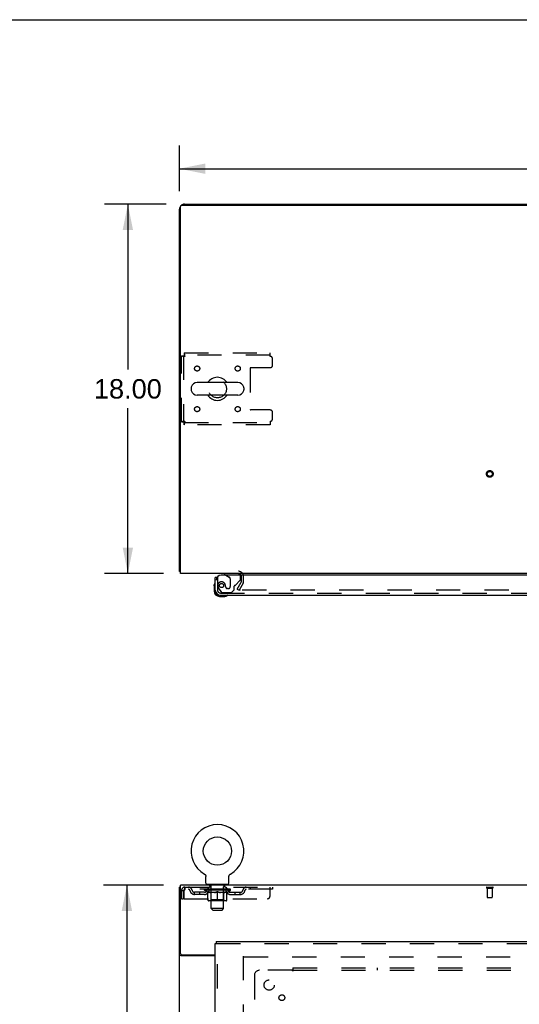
# Model space of a CAD drawing. Header units: inches. Extents: x 0 to 215, y 0 to 139.
# Tile 14 of 21: x 55 to 80, y 91 to 139. Entities that reach past the tile are written whole.
import ezdxf

# ---------------------------------------------------------------- set-up
doc = ezdxf.new("R2010")
doc.units = ezdxf.units.IN
doc.header["$LTSCALE"] = 11.804375
doc.header["$MEASUREMENT"] = 0
doc.linetypes.add('HIDDEN', pattern=[0.2, 0.1, -0.1])
doc.layers.get('0').update_dxf_attribs({"linetype": 'CONTINUOUS'})
for name, color, linetype in [('DEFAULT_2', 8, 'HIDDEN'), ('DIMENSIONS', 7, 'CONTINUOUS'), ('DOOR_ASSEMBLY', 7, 'CONTINUOUS'), ('SUBPANEL', 7, 'CONTINUOUS')]:
    doc.layers.add(name, color=color, linetype=linetype)
doc.styles.get("Standard").update_dxf_attribs({"font": 'arial.ttf'})
doc.dimstyles.new('DIMSTYLE_1', dxfattribs={"dimtxt": 0.946875, "dimasz": 1.2625, "dimexe": 0.09, "dimexo": 0.07, "dimgap": 0.0375, "dimtad": 0, "dimtih": 1, "dimtoh": 1, "dimzin": 4, "dimdsep": 46, "dimtxsty": 'Standard', "dimblk": '_FILLED', "dimblk1": '_FILLED', "dimblk2": '_FILLED', "dimcen": 0.09, "dimadec": 3, "dimazin": 1, "dimtfac": 1, "dimtdec": 3, "dimtofl": 0, "dimtmove": 0, "dimatfit": 3, "dimldrblk": '_FILLED', "dimfxl": 0, "dimtolj": 1, "dimtzin": 4, "dimarcsym": 0})

# ---------------------------------------------------------------- blocks, each defined once
blk = doc.blocks.new('_FILLED')
at = {"color": 0, "linetype": 'ByBlock'}
blk.add_solid([(0, 0), (-1, 0.2), (-1, -0.2)], dxfattribs=at)
blk = doc.blocks.new('*D1')
at = {"layer": 'DIMENSIONS', "color": 2, "linetype": 'Continuous'}
for p, q in [((63.222, 130.515), (63.222, 132.747)), ((103.472, 130.515), (103.472, 132.747)), ((63.222, 131.611), (81.219, 131.611)), ((103.472, 131.611), (85.475, 131.611))]:
    blk.add_line(p, q, dxfattribs=at)
at = {"layer": 'DIMENSIONS', "color": 2, "linetype": 'Continuous', "xscale": 1.2625, "yscale": 1.2625, "zscale": 1.2625, "rotation": 180}
blk.add_blockref('_FILLED', (63.222, 131.611), dxfattribs=at)
at = {"layer": 'DIMENSIONS', "color": 2, "linetype": 'Continuous', "xscale": 1.2625, "yscale": 1.2625, "zscale": 1.2625}
blk.add_blockref('_FILLED', (103.472, 131.611), dxfattribs=at)
at = {"layer": 'DIMENSIONS', "color": 2, "linetype": 'Continuous', "insert": (83.347, 132.085), "char_height": 0.9469, "width": 3.30878, "attachment_point": 2, "line_spacing_factor": 0.9}
blk.add_mtext('40.25', dxfattribs=at)
blk = doc.blocks.new('*D7')
at = {"layer": 'DIMENSIONS', "color": 2, "linetype": 'Continuous'}
for p, q in [((62.585, 129.877), (59.574, 129.877)), ((60.711, 129.877), (60.711, 121.824)), ((60.711, 111.877), (60.711, 119.93)), ((62.45, 111.877), (59.574, 111.877))]:
    blk.add_line(p, q, dxfattribs=at)
at = {"layer": 'DIMENSIONS', "color": 2, "linetype": 'Continuous', "xscale": 1.2625, "yscale": 1.2625, "zscale": 1.2625}
for p, rotation in [((60.711, 129.877), 90), ((60.711, 111.877), 270)]:
    blk.add_blockref('_FILLED', p, dxfattribs=dict(at, rotation=rotation))
at = {"layer": 'DIMENSIONS', "color": 2, "linetype": 'Continuous', "insert": (60.711, 121.351), "char_height": 0.9469, "width": 3.30878, "attachment_point": 2, "line_spacing_factor": 0.9}
blk.add_mtext('18.00', dxfattribs=at)
blk = doc.blocks.new('*D12')
at = {"layer": 'DIMENSIONS', "color": 2, "linetype": 'Continuous'}
for p, q in [((62.45, 96.685), (59.526, 96.685)), ((60.663, 96.685), (60.663, 54.632)), ((60.663, 10.685), (60.663, 52.738)), ((62.45, 10.685), (59.526, 10.685))]:
    blk.add_line(p, q, dxfattribs=at)
at = {"layer": 'DIMENSIONS', "color": 2, "linetype": 'Continuous', "xscale": 1.2625, "yscale": 1.2625, "zscale": 1.2625}
for p, rotation in [((60.663, 96.685), 90), ((60.663, 10.685), 270)]:
    blk.add_blockref('_FILLED', p, dxfattribs=dict(at, rotation=rotation))
at = {"layer": 'DIMENSIONS', "color": 2, "linetype": 'Continuous', "insert": (60.663, 54.159), "char_height": 0.9469, "width": 3.30878, "attachment_point": 2, "line_spacing_factor": 0.9}
blk.add_mtext('86.00', dxfattribs=at)

msp = doc.modelspace()

# ---------------------------------------------------------------- linework, layer by layer
at = {"color": 7, "linetype": 'Continuous'}
for p, q in [((0, 138.875), (214.625, 138.875)), ((70.722, 129.877), (70.722, 129.825)), ((70.722, 129.877), (95.972, 129.877)), ((66.064, 121.183), (64.089, 121.183)), ((63.789, 120.921), (63.789, 120.834)), ((66.064, 120.571), (64.089, 120.571)), ((66.364, 120.921), (66.364, 120.834)), ((63.274, 111.981), (63.222, 111.981)), ((64.441, 97.223), (64.441, 97.223)), ((64.441, 97.223), (64.445, 97.221)), ((64.442, 97.223), (64.444, 97.222)), ((64.445, 97.221), (64.45, 97.218)), ((64.449, 97.218), (64.454, 97.215)), ((64.454, 97.215), (64.458, 97.212)), ((64.458, 97.212), (64.462, 97.209)), ((64.462, 97.209), (64.466, 97.205)), ((64.465, 97.206), (64.469, 97.202)), ((64.469, 97.202), (64.473, 97.198)), ((64.473, 97.199), (64.476, 97.195)), ((64.476, 97.195), (64.48, 97.191)), ((64.48, 97.191), (64.483, 97.187)), ((64.483, 97.187), (64.486, 97.183)), ((64.486, 97.183), (64.489, 97.179)), ((64.489, 97.179), (64.492, 97.175)), ((64.492, 97.175), (64.494, 97.17)), ((64.494, 97.17), (64.497, 97.166)), ((64.497, 97.166), (64.499, 97.161)), ((64.499, 97.161), (64.501, 97.157)), ((64.501, 97.157), (64.503, 97.152)), ((64.503, 97.152), (64.505, 97.147)), ((64.505, 97.147), (64.507, 97.142)), ((64.507, 97.143), (64.508, 97.138)), ((64.508, 97.138), (64.509, 97.133)), ((64.509, 97.133), (64.511, 97.128)), ((64.511, 97.128), (64.512, 97.123)), ((64.512, 97.123), (64.512, 97.118)), ((64.512, 97.118), (64.513, 97.113)), ((64.514, 96.784), (64.514, 97.098)), ((65.639, 97.113), (65.64, 97.118)), ((65.639, 97.108), (65.639, 97.113)), ((65.639, 97.103), (65.639, 97.108)), ((65.639, 97.103), (65.639, 97.108)), ((65.639, 97.098), (65.639, 97.103)), ((65.639, 96.784), (65.639, 97.098)), ((65.64, 97.118), (65.641, 97.123)), ((65.641, 97.123), (65.642, 97.128)), ((65.642, 97.128), (65.643, 97.133)), ((65.643, 97.133), (65.644, 97.138)), ((65.644, 97.138), (65.646, 97.143)), ((65.646, 97.142), (65.647, 97.147)), ((65.647, 97.147), (65.649, 97.152)), ((65.649, 97.152), (65.651, 97.157)), ((65.651, 97.157), (65.653, 97.161)), ((65.653, 97.161), (65.656, 97.166)), ((65.656, 97.166), (65.658, 97.17)), ((65.658, 97.17), (65.661, 97.175)), ((65.661, 97.175), (65.663, 97.179)), ((65.663, 97.179), (65.666, 97.183)), ((65.666, 97.183), (65.669, 97.187)), ((65.669, 97.187), (65.673, 97.191)), ((65.673, 97.191), (65.676, 97.195)), ((65.676, 97.195), (65.68, 97.199)), ((65.679, 97.198), (65.683, 97.202)), ((65.683, 97.202), (65.687, 97.206)), ((65.687, 97.205), (65.691, 97.209)), ((65.691, 97.209), (65.695, 97.212)), ((65.695, 97.212), (65.699, 97.215)), ((65.699, 97.215), (65.703, 97.218)), ((65.703, 97.218), (65.707, 97.221)), ((65.703, 97.218), (65.704, 97.219)), ((65.707, 97.221), (65.711, 97.223)), ((65.709, 97.222), (65.71, 97.223)), ((65.711, 97.223), (65.711, 97.223)), ((63.274, 96.581), (63.222, 96.581)), ((64.576, 96.715), (64.576, 96.685)), ((65.576, 96.715), (64.576, 96.715)), ((65.576, 96.715), (65.576, 96.685))]:
    msp.add_line(p, q, dxfattribs=at)
at = {"color": 3, "linetype": 'Continuous'}
for p, q in [((63.222, 111.981), (63.222, 129.631)), ((63.274, 111.877), (63.274, 129.765)), ((63.334, 129.825), (103.36, 129.825)), ((63.469, 129.877), (70.722, 129.877)), ((103.42, 111.877), (63.274, 111.877)), ((63.222, 10.789), (63.222, 96.581)), ((63.274, 93.349), (63.274, 96.685)), ((103.42, 96.685), (63.274, 96.685)), ((64.972, 93.237), (63.292, 93.237)), ((63.334, 93.289), (64.972, 93.289))]:
    msp.add_line(p, q, dxfattribs=at)
for points in [[(63.25, 111.967), (63.246, 111.968), (63.243, 111.969), (63.24, 111.969), (63.237, 111.97), (63.234, 111.971), (63.231, 111.972), (63.229, 111.973), (63.227, 111.974), (63.226, 111.975), (63.224, 111.976), (63.223, 111.977), (63.223, 111.978), (63.222, 111.98), (63.222, 111.981)], [(63.274, 111.962), (63.274, 111.962), (63.27, 111.963), (63.266, 111.964), (63.262, 111.965), (63.258, 111.966), (63.25, 111.967)], [(63.266, 93.249), (63.258, 93.252), (63.254, 93.253), (63.25, 93.254), (63.246, 93.256), (63.243, 93.257), (63.24, 93.258), (63.237, 93.26), (63.234, 93.261), (63.231, 93.263), (63.229, 93.265), (63.227, 93.267), (63.226, 93.268), (63.224, 93.27), (63.223, 93.272), (63.223, 93.274), (63.222, 93.276), (63.222, 93.278)], [(63.292, 93.237), (63.29, 93.239), (63.287, 93.24), (63.285, 93.242), (63.281, 93.243), (63.278, 93.245), (63.274, 93.246), (63.27, 93.248), (63.266, 93.249)]]:
    msp.add_lwpolyline(points, dxfattribs=at)
at = {"color": 7, "linetype": 'Continuous'}
msp.add_lwpolyline([(64.513, 97.113), (64.513, 97.108), (64.514, 97.103), (64.514, 97.098)], dxfattribs=at)
msp.add_circle((65.076, 98.343), 0.688, dxfattribs=at)
at = {"color": 3, "linetype": 'Continuous'}
for centre, radius, start, end in [((63.469, 129.631), 0.246, 140.5726, 180), ((63.334, 129.765), 0.06, 90, 180), ((63.469, 129.631), 0.246, 90, 129.4274), ((66.101, 111.735), 0.142, 26.4666, 90), ((63.334, 93.349), 0.06, 180, 270)]:
    msp.add_arc(centre, radius, start, end, dxfattribs=at)
at = {"color": 7, "linetype": 'Continuous'}
for centre, radius, start, end in [((64.089, 120.877), 0.306, 90, 164.3697), ((65.076, 120.877), 0.562, 32.9567, 147.0433), ((66.064, 120.877), 0.306, 15.6303, 90), ((63.932, 120.921), 0.144, 164.3697, 180), ((63.932, 120.834), 0.144, 180, 195.6303), ((64.089, 120.877), 0.306, 195.6303, 270), ((65.076, 120.877), 0.562, 212.956, 327.044), ((66.064, 120.877), 0.306, 270, 344.3697), ((66.22, 120.921), 0.144, 0, 15.6303), ((66.22, 120.834), 0.144, 344.3697, 360), ((65.076, 98.343), 1.288, 299.5053, 240.4947), ((64.583, 96.784), 0.069, 180, 265), ((65.57, 96.784), 0.069, 275, 360)]:
    msp.add_arc(centre, radius, start, end, dxfattribs=at)
at = {"layer": 'DEFAULT_2', "color": 8, "linetype": 'HIDDEN'}
for p, q in [((63.326, 119.261), (63.326, 122.493)), ((63.326, 122.493), (63.43, 122.493)), ((63.43, 122.493), (63.43, 119.261)), ((63.46, 122.627), (63.46, 122.523)), ((63.46, 122.627), (67.639, 122.627)), ((67.639, 122.523), (63.46, 122.523)), ((67.639, 122.46), (67.639, 122.627)), ((67.764, 122.034), (67.764, 122.335)), ((66.664, 121.879), (66.664, 119.876)), ((67.639, 121.909), (66.694, 121.909)), ((67.639, 119.846), (66.694, 119.846)), ((67.764, 119.419), (67.764, 119.721)), ((63.326, 119.261), (63.43, 119.261)), ((63.46, 119.127), (63.46, 119.231)), ((63.46, 119.231), (67.639, 119.231)), ((67.639, 119.127), (63.46, 119.127)), ((67.639, 119.294), (67.639, 119.127)), ((66.043, 111.117), (66.239, 111.457)), ((66.329, 111.405), (66.133, 111.065)), ((66.243, 111.473), (66.243, 111.735)), ((66.347, 111.473), (66.347, 111.735)), ((66.043, 111.117), (66.133, 111.065)), ((100.516, 111.065), (66.179, 111.065)), ((64.448, 97.219), (64.449, 97.218)), ((63.493, 96.581), (63.493, 96.477)), ((63.493, 96.581), (67.764, 96.581)), ((64.639, 96.477), (64.639, 96.581)), ((64.673, 96.715), (64.673, 96.685)), ((64.711, 96.625), (64.711, 96.705)), ((64.781, 96.615), (64.721, 96.615)), ((64.776, 95.534), (64.776, 96.605)), ((65.431, 96.615), (65.371, 96.615)), ((65.376, 95.534), (65.376, 96.605)), ((65.441, 96.625), (65.441, 96.705)), ((65.479, 96.715), (65.479, 96.685)), ((65.514, 96.477), (65.514, 96.581)), ((66.664, 96.581), (66.664, 96.477)), ((67.639, 96.144), (67.639, 96.581)), ((67.764, 96.581), (67.764, 96.477)), ((78.205, 96.581), (78.489, 96.581)), ((78.205, 96.538), (78.489, 96.538)), ((78.223, 96.538), (78.223, 96.091)), ((78.471, 96.538), (78.471, 96.091)), ((63.326, 96.414), (63.326, 96.019)), ((63.326, 96.414), (63.43, 96.414)), ((63.326, 96.019), (63.43, 96.019)), ((63.43, 96.414), (63.43, 96.019)), ((63.46, 96.019), (63.46, 96.414)), ((63.46, 96.019), (67.514, 96.019)), ((67.764, 96.477), (63.493, 96.477)), ((63.962, 96.226), (63.962, 96.33)), ((64.445, 96.33), (63.962, 96.33)), ((64.445, 96.226), (63.962, 96.226)), ((64.212, 96.226), (64.212, 96.33)), ((64.443, 96.43), (64.443, 96.477)), ((64.602, 96.319), (64.443, 96.43)), ((65.709, 96.43), (64.443, 96.43)), ((64.452, 96.47), (64.452, 96.477)), ((64.461, 96.467), (64.461, 96.47)), ((64.461, 96.467), (65.691, 96.467)), ((64.47, 96.467), (64.47, 96.47)), ((64.471, 96.467), (64.471, 96.47)), ((64.481, 96.47), (64.481, 96.477)), ((64.497, 96.467), (64.497, 96.47)), ((64.499, 96.467), (64.499, 96.47)), ((64.528, 96.47), (64.528, 96.477)), ((64.542, 96.467), (64.542, 96.47)), ((64.545, 96.467), (64.545, 96.47)), ((64.749, 96.47), (64.548, 96.47)), ((64.591, 96.47), (64.591, 96.477)), ((64.592, 96.467), (64.592, 96.47)), ((64.593, 96.467), (64.593, 96.47)), ((64.596, 96.467), (64.596, 96.47)), ((64.602, 96.319), (64.613, 96.319)), ((64.603, 96.467), (64.603, 96.47)), ((64.603, 96.467), (64.603, 96.47)), ((64.607, 96.467), (64.607, 96.47)), ((64.61, 96.467), (64.61, 96.471)), ((64.613, 95.956), (64.613, 96.362)), ((64.614, 96.467), (64.614, 96.47)), ((64.629, 96.467), (64.629, 96.47)), ((64.647, 96.467), (64.647, 96.473)), ((64.647, 96.467), (64.647, 96.47)), ((64.668, 96.467), (64.668, 96.47)), ((64.668, 96.467), (64.668, 96.47)), ((64.669, 96.47), (64.669, 96.477)), ((64.679, 96.467), (64.679, 96.47)), ((64.683, 96.467), (64.683, 96.47)), ((64.692, 96.467), (64.692, 96.47)), ((64.703, 96.467), (64.703, 96.474)), ((64.719, 96.467), (64.719, 96.47)), ((64.722, 96.467), (64.722, 96.47)), ((64.749, 96.467), (64.749, 96.47)), ((64.816, 96.47), (64.754, 96.47)), ((64.935, 96.319), (64.755, 96.319)), ((64.76, 96.47), (64.76, 96.477)), ((64.763, 95.959), (64.763, 96.427)), ((64.766, 96.467), (64.766, 96.47)), ((64.771, 96.467), (64.771, 96.47)), ((64.777, 96.467), (64.777, 96.476)), ((64.781, 96.467), (64.781, 96.47)), ((64.792, 96.467), (64.792, 96.47)), ((64.816, 96.467), (64.816, 96.47)), ((64.891, 96.47), (64.832, 96.47)), ((64.852, 96.467), (64.852, 96.47)), ((64.86, 96.47), (64.86, 96.477)), ((64.863, 96.467), (64.863, 96.47)), ((64.866, 96.467), (64.866, 96.476)), ((64.868, 96.467), (64.868, 96.47)), ((64.876, 96.467), (64.876, 96.471)), ((64.891, 96.467), (64.891, 96.47)), ((64.972, 96.47), (64.917, 96.47)), ((64.93, 96.467), (64.93, 96.47)), ((64.962, 96.47), (65.076, 96.477)), ((64.966, 96.47), (64.966, 96.477)), ((64.967, 96.477), (64.966, 96.477)), ((64.967, 96.47), (64.967, 96.477)), ((64.967, 96.467), (64.967, 96.47)), ((64.971, 96.467), (64.971, 96.471)), ((64.972, 96.467), (64.972, 96.47)), ((64.972, 96.467), (64.972, 96.47)), ((65.055, 96.47), (65.007, 96.47)), ((65.013, 96.467), (65.013, 96.47)), ((65.055, 96.467), (65.055, 96.47)), ((65.074, 96.471), (65.073, 96.47)), ((65.073, 96.467), (65.073, 96.47)), ((65.074, 96.467), (65.074, 96.471)), ((65.076, 96.47), (65.076, 96.477)), ((65.076, 95.919), (65.076, 96.363)), ((65.079, 96.471), (65.079, 96.47)), ((65.079, 96.467), (65.079, 96.47)), ((65.079, 96.467), (65.079, 96.47)), ((65.081, 96.47), (65.145, 96.47)), ((65.097, 96.467), (65.097, 96.47)), ((65.113, 96.47), (65.113, 96.475)), ((65.113, 96.475), (65.191, 96.47)), ((65.134, 96.47), (65.134, 96.474)), ((65.14, 96.467), (65.14, 96.47)), ((65.18, 96.467), (65.18, 96.47)), ((65.181, 96.467), (65.181, 96.47)), ((65.181, 96.47), (65.235, 96.47)), ((65.182, 96.467), (65.182, 96.471)), ((65.186, 96.47), (65.186, 96.477)), ((65.186, 96.47), (65.186, 96.477)), ((65.186, 96.477), (65.186, 96.477)), ((65.186, 96.467), (65.186, 96.47)), ((65.397, 96.319), (65.217, 96.319)), ((65.222, 96.467), (65.222, 96.47)), ((65.261, 96.467), (65.261, 96.47)), ((65.261, 96.47), (65.32, 96.47)), ((65.276, 96.467), (65.276, 96.471)), ((65.284, 96.467), (65.284, 96.47)), ((65.287, 96.467), (65.287, 96.476)), ((65.289, 96.467), (65.289, 96.47)), ((65.293, 96.47), (65.293, 96.477)), ((65.3, 96.467), (65.3, 96.47)), ((65.336, 96.467), (65.336, 96.47)), ((65.336, 96.47), (65.398, 96.47)), ((65.36, 96.467), (65.36, 96.47)), ((65.371, 96.467), (65.371, 96.47)), ((65.375, 96.467), (65.375, 96.476)), ((65.381, 96.467), (65.381, 96.47)), ((65.386, 96.467), (65.386, 96.47)), ((65.389, 95.959), (65.389, 96.427)), ((65.393, 96.47), (65.393, 96.477)), ((65.403, 96.467), (65.403, 96.47)), ((65.403, 96.47), (65.604, 96.47)), ((65.43, 96.467), (65.43, 96.47)), ((65.433, 96.467), (65.433, 96.47)), ((65.449, 96.467), (65.449, 96.474)), ((65.46, 96.467), (65.46, 96.47)), ((65.469, 96.467), (65.469, 96.47)), ((65.474, 96.467), (65.474, 96.47)), ((65.483, 96.47), (65.483, 96.477)), ((65.485, 96.467), (65.485, 96.47)), ((65.485, 96.467), (65.485, 96.47)), ((65.505, 96.467), (65.505, 96.473)), ((65.505, 96.467), (65.505, 96.47)), ((65.524, 96.467), (65.524, 96.47)), ((65.538, 96.467), (65.538, 96.47)), ((65.54, 95.956), (65.54, 96.362)), ((65.54, 96.319), (65.55, 96.319)), ((65.542, 96.467), (65.542, 96.471)), ((65.546, 96.467), (65.546, 96.47)), ((65.549, 96.467), (65.549, 96.47)), ((65.549, 96.467), (65.549, 96.47)), ((65.55, 96.319), (65.709, 96.43)), ((65.556, 96.467), (65.556, 96.47)), ((65.559, 96.467), (65.559, 96.47)), ((65.56, 96.467), (65.56, 96.47)), ((65.561, 96.47), (65.561, 96.477)), ((65.607, 96.467), (65.607, 96.47)), ((65.61, 96.467), (65.61, 96.47)), ((65.625, 96.47), (65.625, 96.477)), ((65.653, 96.467), (65.653, 96.47)), ((65.655, 96.467), (65.655, 96.47)), ((65.671, 96.47), (65.671, 96.477)), ((65.681, 96.467), (65.681, 96.47)), ((65.682, 96.467), (65.682, 96.47)), ((65.691, 96.467), (65.691, 96.47)), ((65.7, 96.47), (65.7, 96.477)), ((65.708, 96.33), (66.191, 96.33)), ((65.708, 96.226), (66.191, 96.226)), ((65.709, 96.43), (65.709, 96.477)), ((65.941, 96.226), (65.941, 96.33)), ((66.191, 96.226), (66.191, 96.33)), ((78.233, 96.081), (78.461, 96.081)), ((65.503, 95.919), (64.65, 95.919)), ((64.763, 95.959), (64.724, 95.919)), ((65.389, 95.959), (64.763, 95.959)), ((64.845, 95.465), (64.776, 95.534)), ((65.376, 95.534), (64.776, 95.534)), ((65.307, 95.465), (65.376, 95.534)), ((65.389, 95.959), (65.429, 95.919)), ((64.845, 95.465), (65.307, 95.465)), ((66.347, 14.133), (66.347, 93.237)), ((66.361, 93.185), (100.333, 93.185))]:
    msp.add_line(p, q, dxfattribs=at)
for points in [[(63.326, 122.493), (63.327, 122.491), (63.33, 122.489), (63.336, 122.486), (63.343, 122.484), (63.352, 122.482), (63.363, 122.479), (63.375, 122.477), (63.389, 122.474), (63.404, 122.472), (63.421, 122.47), (63.438, 122.467), (63.456, 122.465), (63.474, 122.463), (63.493, 122.46)], [(63.43, 122.493), (63.431, 122.491), (63.432, 122.489), (63.434, 122.486), (63.436, 122.484), (63.44, 122.482), (63.444, 122.479), (63.449, 122.477), (63.454, 122.474), (63.46, 122.472), (63.466, 122.47), (63.472, 122.467), (63.479, 122.465), (63.486, 122.463), (63.493, 122.46)], [(63.493, 122.46), (63.491, 122.479), (63.488, 122.497), (63.486, 122.515), (63.484, 122.533), (63.481, 122.549), (63.479, 122.564), (63.477, 122.578), (63.474, 122.591), (63.472, 122.602), (63.47, 122.611), (63.467, 122.618), (63.465, 122.623), (63.462, 122.626), (63.46, 122.627)], [(63.493, 122.46), (63.491, 122.467), (63.488, 122.474), (63.486, 122.481), (63.484, 122.488), (63.481, 122.494), (63.479, 122.5), (63.477, 122.505), (63.474, 122.51), (63.472, 122.514), (63.47, 122.517), (63.467, 122.52), (63.465, 122.522), (63.462, 122.523), (63.46, 122.523)], [(63.493, 119.294), (63.474, 119.292), (63.456, 119.29), (63.438, 119.287), (63.421, 119.285), (63.404, 119.283), (63.389, 119.28), (63.375, 119.278), (63.363, 119.275), (63.352, 119.273), (63.343, 119.271), (63.336, 119.268), (63.33, 119.266), (63.327, 119.264), (63.326, 119.261)], [(63.493, 119.294), (63.486, 119.292), (63.479, 119.29), (63.472, 119.287), (63.466, 119.285), (63.46, 119.283), (63.454, 119.28), (63.449, 119.278), (63.444, 119.275), (63.44, 119.273), (63.436, 119.271), (63.434, 119.268), (63.432, 119.266), (63.431, 119.264), (63.43, 119.261)], [(63.46, 119.127), (63.462, 119.128), (63.465, 119.132), (63.467, 119.137), (63.47, 119.144), (63.472, 119.153), (63.474, 119.164), (63.477, 119.176), (63.479, 119.19), (63.481, 119.205), (63.484, 119.222), (63.486, 119.239), (63.488, 119.257), (63.491, 119.276), (63.493, 119.294)], [(63.46, 119.231), (63.462, 119.232), (63.465, 119.233), (63.467, 119.235), (63.47, 119.238), (63.472, 119.241), (63.474, 119.245), (63.477, 119.25), (63.479, 119.255), (63.481, 119.261), (63.484, 119.267), (63.486, 119.274), (63.488, 119.28), (63.491, 119.287), (63.493, 119.294)], [(66.161, 111.09), (66.16, 111.088), (66.159, 111.087), (66.159, 111.085), (66.159, 111.083), (66.159, 111.082)], [(66.159, 111.082), (66.159, 111.081), (66.159, 111.08), (66.159, 111.078), (66.16, 111.076), (66.161, 111.075), (66.162, 111.073), (66.163, 111.072), (66.164, 111.07), (66.166, 111.069), (66.167, 111.068), (66.169, 111.067)], [(66.179, 111.065), (66.177, 111.065), (66.175, 111.065), (66.173, 111.066), (66.171, 111.066), (66.169, 111.067)], [(63.493, 96.581), (63.491, 96.58), (63.488, 96.577), (63.486, 96.572), (63.484, 96.565), (63.481, 96.555), (63.479, 96.545), (63.477, 96.532), (63.474, 96.518), (63.472, 96.503), (63.47, 96.487), (63.467, 96.469), (63.465, 96.451), (63.462, 96.433), (63.46, 96.414)], [(63.493, 96.477), (63.491, 96.477), (63.488, 96.475), (63.486, 96.474), (63.484, 96.471), (63.481, 96.467), (63.479, 96.463), (63.477, 96.459), (63.474, 96.453), (63.472, 96.448), (63.47, 96.441), (63.467, 96.435), (63.465, 96.428), (63.462, 96.421), (63.46, 96.414)], [(64.613, 96.362), (64.638, 96.352), (64.664, 96.343), (64.689, 96.336), (64.713, 96.329), (64.738, 96.323), (64.763, 96.319)], [(64.755, 96.319), (64.732, 96.323), (64.708, 96.329), (64.685, 96.336), (64.661, 96.343), (64.637, 96.352), (64.613, 96.361)], [(64.925, 96.319), (64.95, 96.323), (64.975, 96.329), (65, 96.336), (65.025, 96.344), (65.05, 96.353), (65.076, 96.363)], [(65.076, 96.361), (65.052, 96.351), (65.028, 96.343), (65.004, 96.335), (64.981, 96.329), (64.958, 96.323), (64.935, 96.319)], [(65.076, 96.363), (65.102, 96.352), (65.128, 96.344), (65.153, 96.336), (65.178, 96.329), (65.202, 96.323), (65.227, 96.319)], [(65.217, 96.319), (65.194, 96.323), (65.171, 96.329), (65.148, 96.336), (65.124, 96.343), (65.1, 96.351), (65.076, 96.361)], [(65.39, 96.319), (65.414, 96.323), (65.439, 96.329), (65.464, 96.336), (65.489, 96.343), (65.514, 96.352), (65.54, 96.362)], [(65.54, 96.361), (65.515, 96.352), (65.491, 96.343), (65.467, 96.336), (65.444, 96.329), (65.42, 96.323), (65.397, 96.319)]]:
    msp.add_lwpolyline(points, dxfattribs=at)
for centre, radius in [((64.087, 121.867), 0.125), ((66.066, 121.867), 0.125), ((65.076, 120.877), 0.438), ((64.087, 119.888), 0.125), ((66.066, 119.888), 0.125), ((78.347, 116.731), 0.164), ((78.347, 116.731), 0.124)]:
    msp.add_circle(centre, radius, dxfattribs=at)
for centre, radius, start, end in [((67.639, 122.335), 0.125, 0, 90), ((67.639, 122.034), 0.125, 270, 360), ((66.694, 121.879), 0.03, 90, 180), ((66.694, 119.876), 0.03, 180, 270), ((67.639, 119.721), 0.125, 0, 90), ((67.639, 119.419), 0.125, 270, 360), ((66.101, 111.735), 0.246, 0, 90), ((66.101, 111.735), 0.142, 0, 26.4666), ((66.21, 111.473), 0.033, 330, 360), ((66.21, 111.473), 0.137, 330, 360), ((63.493, 96.414), 0.167, 90, 180), ((63.672, 96.414), 0.167, 8.0716, 90), ((64.734, 96.414), 0.167, 90, 171.9284), ((64.583, 96.784), 0.069, 265, 270), ((64.701, 96.705), 0.01, 0, 90), ((64.721, 96.625), 0.01, 180, 270), ((64.766, 96.605), 0.01, 0, 90), ((65.386, 96.605), 0.01, 90, 180), ((65.419, 96.414), 0.167, 8.0716, 90), ((65.431, 96.625), 0.01, 270, 360), ((65.451, 96.705), 0.01, 90, 180), ((65.57, 96.784), 0.069, 270, 275), ((66.48, 96.414), 0.167, 90, 171.9284), ((78.205, 96.56), 0.0215, 90, 270), ((78.489, 96.56), 0.0215, 270, 90), ((63.493, 96.414), 0.063, 90, 180), ((63.673, 96.415), 0.0625, 7.9863, 90), ((63.962, 96.455), 0.229, 187.9863, 270), ((63.962, 96.455), 0.125, 188.0716, 270), ((64.445, 96.455), 0.125, 270, 351.9284), ((64.445, 96.455), 0.229, 270, 352.0137), ((64.733, 96.415), 0.0625, 90, 172.0137), ((64.724, 96.427), 0.0398, 0, 90), ((65.429, 96.427), 0.0398, 90, 180), ((65.419, 96.415), 0.0625, 7.9863, 90), ((65.708, 96.455), 0.229, 187.9863, 270), ((65.708, 96.455), 0.125, 188.0716, 270), ((66.191, 96.455), 0.125, 270, 351.9284), ((66.191, 96.455), 0.229, 270, 352.0137), ((66.479, 96.415), 0.0625, 90, 172.0137), ((67.514, 96.144), 0.125, 270, 360), ((78.233, 96.091), 0.01, 180, 270), ((78.461, 96.091), 0.01, 270, 360), ((64.65, 95.956), 0.0371, 180, 270), ((65.503, 95.956), 0.0371, 270, 360)]:
    msp.add_arc(centre, radius, start, end, dxfattribs=at)
for centre, major_axis, ratio, start_param, end_param in [((65.076, 96.477), (0.633, 0.007), 0.05963, 2.96643, 3.140963), ((64.423, 96.465), (0.198, 0), 0.060556, 0.430652, 1.470503), ((65.076, 96.477), (0.633, 0), 0.060556, -3.141593, -2.96706), ((64.423, 96.458), (0.198, 0.002), 0.05963, 1.376596, 1.469874), ((65.076, 96.477), (0.633, 0.013), 0.05688, 2.791345, 2.965878), ((64.399, 96.465), (0.198, 0.002), 0.05963, 0.25549, 1.295341), ((64.467, 96.465), (0.198, -0.002), 0.05963, 0.605815, 1.645666), ((65.076, 96.477), (0.633, -0.007), 0.05963, -2.96643, -2.791898), ((64.467, 96.458), (0.198, 0), 0.060556, 1.551758, 1.645036), ((64.399, 96.458), (0.198, 0.004), 0.05688, 1.20151, 1.294789), ((64.468, 96.461), (0.164, 0.002), 0.05963, 1.065228, 1.614276), ((64.449, 96.461), (0.164, 0.003), 0.05688, 0.890143, 1.43919), ((64.507, 96.461), (0.164, 0), 0.060556, 1.240391, 1.789438), ((65.076, 96.477), (0.633, 0.019), 0.052395, 2.616403, 2.790936), ((64.395, 96.465), (0.198, 0.004), 0.05688, 0.080405, 1.120256), ((64.53, 96.465), (0.198, -0.004), 0.05688, 0.7809, 1.820751), ((65.076, 96.477), (0.633, -0.013), 0.05688, -2.791345, -2.616812), ((64.53, 96.458), (0.198, -0.002), 0.05963, 1.72692, 1.820198), ((64.395, 96.458), (0.198, 0.006), 0.052395, 1.026568, 1.119847), ((64.448, 96.461), (0.164, 0.005), 0.052395, 0.715201, 1.264248), ((64.562, 96.461), (0.164, -0.002), 0.05963, 1.415553, 1.9646), ((65.076, 96.477), (0.633, 0.025), 0.046319, 2.441654, 2.616187), ((64.609, 96.465), (0.198, -0.006), 0.052395, 0.955842, 1.995693), ((64.412, 96.465), (0.198, 0.006), 0.052395, -0.094537, 0.945314), ((65.076, 96.477), (0.633, -0.019), 0.052395, -2.616403, -2.44187), ((64.609, 96.458), (0.198, -0.004), 0.05688, 1.902006, 1.995284), ((64.412, 96.458), (0.198, 0.008), 0.046319, 0.851819, 0.945098), ((64.466, 96.461), (0.164, 0.006), 0.046319, 0.540452, 1.089499), ((64.633, 96.461), (0.164, -0.003), 0.05688, 1.590638, 2.139686), ((65.076, 96.477), (0.633, 0.029), 0.038841, 2.267123, 2.441656), ((64.703, 96.465), (0.198, -0.008), 0.046319, 1.130591, 2.170442), ((64.449, 96.465), (0.198, 0.008), 0.046319, -0.269286, 0.770565), ((65.076, 96.477), (0.633, -0.025), 0.046319, -2.441654, -2.267121), ((64.703, 96.458), (0.198, -0.006), 0.052395, 2.076947, 2.170226), ((64.449, 96.458), (0.198, 0.009), 0.038841, 0.677289, 0.770567), ((64.503, 96.461), (0.164, 0.008), 0.038841, 0.365921, 0.914969), ((64.718, 96.461), (0.164, -0.005), 0.052395, 1.76558, 2.314627), ((65.076, 96.477), (0.633, 0.033), 0.030195, 2.09281, 2.267343), ((64.807, 96.465), (0.198, -0.009), 0.038841, 1.305122, 2.344973), ((64.505, 96.465), (0.198, 0.009), 0.038841, -0.443817, 0.596034), ((65.076, 96.477), (0.633, -0.029), 0.038841, -2.267123, -2.092591), ((64.807, 96.458), (0.198, -0.008), 0.046319, 2.251696, 2.344975), ((64.505, 96.458), (0.198, 0.01), 0.030195, 0.502975, 0.596254), ((64.558, 96.461), (0.164, 0.009), 0.030195, 0.191608, 0.740655), ((64.813, 96.461), (0.164, -0.006), 0.046319, 1.940329, 2.489376), ((64.579, 96.465), (0.198, 0.01), 0.030195, -0.61813, 0.421721), ((65.076, 96.477), (0.633, 0.036), 0.020645, 1.918687, 2.09322), ((64.92, 96.465), (0.198, -0.01), 0.030195, 1.479435, 2.519286), ((65.076, 96.477), (0.633, -0.033), 0.030195, -2.09281, -1.918277), ((64.92, 96.458), (0.198, -0.009), 0.038841, 2.426227, 2.519505), ((64.579, 96.458), (0.198, 0.011), 0.020645, 0.328852, 0.422131), ((64.628, 96.461), (0.164, 0.009), 0.020645, 0.017485, 0.566532), ((64.917, 96.461), (0.164, -0.008), 0.038841, 2.11486, 2.663907), ((64.668, 96.465), (0.198, 0.011), 0.020645, -0.792253, 0.247598), ((65.076, 96.477), (0.633, 0.038), 0.010478, 1.744704, 1.919237), ((65.038, 96.465), (0.198, -0.011), 0.020645, 1.653558, 2.693409), ((65.076, 96.477), (0.633, -0.036), 0.020645, -1.918687, -1.744154), ((65.038, 96.458), (0.198, -0.01), 0.030195, 2.60054, 2.693819), ((64.668, 96.458), (0.198, 0.012), 0.010478, 0.154869, 0.248148), ((64.712, 96.461), (0.164, 0.01), 0.010478, 6.126688, 6.675735), ((65.025, 96.461), (0.164, -0.009), 0.030195, 2.289173, 2.83822), ((64.769, 96.465), (0.198, 0.012), 0.010478, -0.966236, -0.000846), ((65.157, 96.465), (0.198, -0.012), 0.010478, 1.827541, 2.867392), ((65.076, 96.477), (0.633, -0.038), 0.010478, -1.744704, -1.563007), ((65.157, 96.458), (0.198, -0.011), 0.020645, 2.774664, 2.867942), ((65.135, 96.461), (0.164, -0.009), 0.020645, 2.463296, 3.012344), ((64.995, 96.465), (0.198, 0.012), 0.010478, 0.274201, 1.314052), ((64.909, 96.461), (0.164, 0.01), 0.010478, -0.000483, 0.504314), ((64.879, 96.458), (0.198, 0.012), 0.010478, 0.099668, 0.192946), ((65.076, 96.477), (0.633, 0.038), 0.010478, -1.571421, -1.396888), ((65.243, 96.461), (0.164, -0.01), 0.010478, 2.637279, 3.14189), ((65.273, 96.458), (0.198, -0.012), 0.010478, 2.74231, 2.948646), ((65.114, 96.465), (0.198, 0.011), 0.020645, 0.448184, 1.488034), ((65.017, 96.461), (0.164, 0.009), 0.020645, 0.129249, 0.678296), ((64.995, 96.458), (0.198, 0.011), 0.020645, 0.273651, 0.366929), ((65.076, 96.477), (0.633, 0.036), 0.020645, -1.397439, -1.222906), ((65.384, 96.465), (0.198, -0.012), 0.010478, -3.140747, -2.175357), ((65.076, 96.477), (0.633, -0.038), 0.010478, 1.222355, 1.396888), ((65.232, 96.465), (0.198, 0.01), 0.030195, 0.622307, 1.662158), ((65.127, 96.461), (0.164, 0.009), 0.030195, 0.303372, 0.852419), ((65.441, 96.461), (0.164, -0.01), 0.010478, 2.749043, 3.29809), ((65.485, 96.465), (0.198, -0.011), 0.020645, 2.893995, 3.933846), ((65.114, 96.458), (0.198, 0.01), 0.030195, 0.447774, 0.541052), ((65.485, 96.458), (0.198, -0.012), 0.010478, 2.893445, 2.986723), ((65.076, 96.477), (0.633, 0.033), 0.030195, -1.223315, -1.048783), ((65.076, 96.477), (0.633, -0.036), 0.020645, 1.048373, 1.222906), ((65.345, 96.465), (0.198, 0.009), 0.038841, 0.79662, 1.836471), ((65.236, 96.461), (0.164, 0.008), 0.038841, 0.477686, 1.026733), ((65.524, 96.461), (0.164, -0.009), 0.020645, 2.57506, 3.124108), ((65.573, 96.465), (0.198, -0.01), 0.030195, 2.719872, 3.759723), ((65.45, 96.465), (0.198, 0.008), 0.046319, 0.971151, 2.011002), ((65.232, 96.458), (0.198, 0.009), 0.038841, 0.622087, 0.715366), ((65.573, 96.458), (0.198, -0.011), 0.020645, 2.719462, 2.812741), ((65.076, 96.477), (0.633, 0.029), 0.038841, -1.049002, -0.874469), ((65.076, 96.477), (0.633, -0.033), 0.030195, 0.87425, 1.048783), ((65.339, 96.461), (0.164, 0.006), 0.046319, 0.652216, 1.201263), ((65.543, 96.465), (0.198, 0.006), 0.052395, 1.1459, 2.185751), ((65.595, 96.461), (0.164, -0.009), 0.030195, 2.400937, 2.949985), ((65.647, 96.465), (0.198, -0.009), 0.038841, 2.545558, 3.585409), ((65.434, 96.461), (0.164, 0.005), 0.052395, 0.826965, 1.376012), ((65.345, 96.458), (0.198, 0.008), 0.046319, 0.796618, 0.889896), ((65.647, 96.458), (0.198, -0.01), 0.030195, 2.545339, 2.638617), ((65.622, 96.465), (0.198, 0.004), 0.05688, 1.320842, 2.360692), ((65.076, 96.477), (0.633, 0.025), 0.046319, -0.874471, -0.699939), ((65.076, 96.477), (0.633, -0.029), 0.038841, 0.699936, 0.874469), ((65.703, 96.465), (0.198, -0.008), 0.046319, 2.371028, 3.410879), ((65.649, 96.461), (0.164, -0.008), 0.038841, 2.226624, 2.775671), ((65.685, 96.465), (0.198, 0.002), 0.05963, 1.495927, 2.535778), ((65.519, 96.461), (0.164, 0.003), 0.05688, 1.001907, 1.550954), ((65.74, 96.465), (0.198, -0.006), 0.052395, 2.196279, 3.23613), ((65.686, 96.461), (0.164, -0.006), 0.046319, 2.052093, 2.601141), ((65.45, 96.458), (0.198, 0.006), 0.052395, 0.971367, 1.064645), ((65.729, 96.465), (0.198, 0), 0.060556, 1.671089, 2.71094), ((65.703, 96.458), (0.198, -0.009), 0.038841, 2.371026, 2.464304), ((65.757, 96.465), (0.198, -0.004), 0.05688, 2.021337, 3.061188), ((65.076, 96.477), (0.633, 0.019), 0.052395, -0.699723, -0.52519), ((65.076, 96.477), (0.633, -0.025), 0.046319, 0.525406, 0.699939), ((65.754, 96.465), (0.198, -0.002), 0.05963, 1.846251, 2.886102), ((65.59, 96.461), (0.164, 0.002), 0.05963, 1.176993, 1.72604), ((65.704, 96.461), (0.164, -0.005), 0.052395, 1.877344, 2.426392), ((65.646, 96.461), (0.164, 0), 0.060556, 1.352155, 1.901202), ((65.704, 96.461), (0.164, -0.003), 0.05688, 1.702402, 2.25145), ((65.684, 96.461), (0.164, -0.002), 0.05963, 1.527317, 2.076364), ((65.543, 96.458), (0.198, 0.004), 0.05688, 1.146309, 1.239587), ((65.74, 96.458), (0.198, -0.008), 0.046319, 2.196495, 2.289773), ((65.076, 96.477), (0.633, 0.013), 0.05688, -0.524781, -0.350248), ((65.076, 96.477), (0.633, -0.019), 0.052395, 0.350657, 0.52519), ((65.622, 96.458), (0.198, 0.002), 0.05963, 1.321394, 1.414673), ((65.757, 96.458), (0.198, -0.006), 0.052395, 2.021746, 2.115024), ((65.076, 96.477), (0.633, 0.007), 0.05963, -0.349695, -0.175162), ((65.076, 96.477), (0.633, -0.013), 0.05688, 0.175715, 0.350248), ((65.685, 96.458), (0.198, 0), 0.060556, 1.496556, 1.589835), ((65.754, 96.458), (0.198, -0.004), 0.05688, 1.846804, 1.940083), ((65.729, 96.458), (0.198, -0.002), 0.05963, 1.671719, 1.764997), ((65.076, 96.477), (0.633, 0), 0.060556, -0.174533, 0), ((65.076, 96.477), (0.633, -0.007), 0.05963, 0.000629, 0.175162)]:
    msp.add_ellipse(centre, major_axis=major_axis, ratio=ratio, start_param=start_param, end_param=end_param, dxfattribs=at)
at = {"layer": 'DOOR_ASSEMBLY', "color": 7, "linetype": 'Continuous'}
for p, q in [((65.414, 111.877), (65.414, 111.838)), ((65.048, 111.673), (64.972, 111.673)), ((65.414, 111.838), (65.483, 111.798)), ((64.912, 111.279), (64.915, 111.317)), ((64.912, 111.279), (64.912, 111.022)), ((64.972, 111.066), (64.972, 111.022)), ((65.175, 110.819), (65.219, 110.819)), ((65.175, 110.759), (65.431, 110.759)), ((65.469, 110.762), (65.431, 110.759)), ((64.972, 93.831), (65.014, 93.831)), ((65.014, 93.935), (65.014, 93.831))]:
    msp.add_line(p, q, dxfattribs=at)
at = {"layer": 'DOOR_ASSEMBLY', "color": 8, "linetype": 'HIDDEN'}
for p, q in [((66.044, 111.877), (65.414, 111.877)), ((65.076, 111.673), (65.076, 111.066)), ((65.483, 111.798), (65.652, 111.7)), ((65.702, 111.614), (65.702, 111.234)), ((65.953, 111.308), (66.172, 111.527)), ((66.201, 111.598), (66.201, 111.72)), ((65.151, 111.122), (65.252, 110.978)), ((65.219, 110.923), (100.913, 110.923)), ((65.317, 110.944), (65.768, 110.944)), ((65.473, 111.234), (65.473, 111.223)), ((65.604, 111.136), (65.571, 111.136)), ((65.768, 110.944), (65.894, 111.07)), ((65.894, 111.07), (65.894, 111.249)), ((65.014, 93.831), (101.118, 93.831)), ((65.076, 89.28), (65.076, 93.831))]:
    msp.add_line(p, q, dxfattribs=at)
at = {"layer": 'DOOR_ASSEMBLY', "color": 3, "linetype": 'Continuous'}
for p, q in [((64.972, 111.066), (64.972, 111.673)), ((101.098, 111.798), (65.264, 111.798)), ((65.219, 110.819), (100.913, 110.819)), ((64.972, 89.435), (64.972, 93.831)), ((65.014, 93.935), (101.118, 93.935))]:
    msp.add_line(p, q, dxfattribs=at)
at = {"layer": 'DOOR_ASSEMBLY', "color": 8, "linetype": 'HIDDEN'}
msp.add_circle((65.276, 111.286), 0.101, dxfattribs=at)
at = {"layer": 'DOOR_ASSEMBLY', "color": 7, "linetype": 'Continuous'}
for centre, radius, start, end in [((66.044, 111.72), 0.157, 29.8303, 90), ((65.162, 111.279), 0.25, 149.1101, 180), ((64.96, 111.399), 0.015, 96.3796, 149.1101), ((64.957, 111.399), 0.015, 0, 83.6204), ((65.175, 111.022), 0.263, 180, 270), ((65.175, 111.022), 0.203, 180, 270), ((65.431, 111.009), 0.25, 270, 300.8899), ((65.552, 110.804), 0.015, 6.3796, 90), ((65.552, 110.808), 0.015, 300.8899, 353.6204)]:
    msp.add_arc(centre, radius, start, end, dxfattribs=at)
at = {"layer": 'DOOR_ASSEMBLY', "color": 3, "linetype": 'Continuous'}
for centre, radius, start, end in [((65.264, 111.548), 0.25, 90, 180), ((65.219, 111.066), 0.246, 180, 270)]:
    msp.add_arc(centre, radius, start, end, dxfattribs=at)
at = {"layer": 'DOOR_ASSEMBLY', "color": 8, "linetype": 'HIDDEN'}
for centre, radius, start, end in [((65.276, 111.286), 0.187, 17.8482, 196.8439), ((65.602, 111.614), 0.1, 0, 59.908), ((66.101, 111.598), 0.1, 315, 360), ((66.044, 111.72), 0.157, 0, 29.8303), ((65.219, 111.066), 0.142, 180, 270), ((65.466, 111.344), 0.386, 196.8439, 215.1), ((65.317, 111.023), 0.079, 215.1, 270), ((65.08, 111.223), 0.393, 1.6599, 17.9298), ((65.571, 111.234), 0.098, 180, 270), ((65.604, 111.234), 0.098, 270, 360), ((65.933, 111.249), 0.039, 111.6096, 180), ((65.882, 111.379), 0.1, 291.6096, 315)]:
    msp.add_arc(centre, radius, start, end, dxfattribs=at)
at = {"layer": 'SUBPANEL', "color": 8, "linetype": 'HIDDEN'}
for p, q in [((68.753, 92.654), (68.753, 92.567)), ((68.753, 92.654), (97.941, 92.654)), ((72.878, 92.529), (72.878, 92.654)), ((66.878, 92.279), (66.878, 90.689)), ((68.718, 92.529), (67.128, 92.529)), ((68.736, 92.548), (68.73, 92.541)), ((68.753, 92.567), (68.753, 92.488)), ((68.753, 92.529), (97.941, 92.529))]:
    msp.add_line(p, q, dxfattribs=at)
for points in [[(68.73, 92.541), (68.728, 92.539), (68.726, 92.537), (68.724, 92.536), (68.723, 92.534), (68.721, 92.532), (68.719, 92.53), (68.718, 92.529)], [(68.731, 92.509), (68.728, 92.514), (68.727, 92.516), (68.725, 92.519), (68.724, 92.521), (68.722, 92.523), (68.721, 92.525), (68.719, 92.527), (68.718, 92.529)], [(68.753, 92.488), (68.752, 92.489), (68.75, 92.489), (68.748, 92.49), (68.747, 92.491), (68.745, 92.492), (68.744, 92.493), (68.742, 92.495), (68.74, 92.496), (68.739, 92.498), (68.738, 92.5), (68.736, 92.501), (68.735, 92.503), (68.734, 92.505), (68.732, 92.507), (68.731, 92.509)], [(68.753, 92.567), (68.752, 92.565), (68.75, 92.563), (68.749, 92.561), (68.747, 92.559), (68.745, 92.557), (68.744, 92.555), (68.742, 92.554), (68.741, 92.552), (68.739, 92.551), (68.738, 92.549), (68.736, 92.548)]]:
    msp.add_lwpolyline(points, dxfattribs=at)
for centre, radius in [((67.597, 91.81), 0.25), ((68.216, 91.191), 0.141)]:
    msp.add_circle(centre, radius, dxfattribs=at)
msp.add_arc((67.128, 92.279), 0.25, 90, 180, dxfattribs=at)

# ---------------------------------------------------------------- dimensions: what is measured, and where the dimension line sits
at = {"layer": 'DIMENSIONS', "color": 2, "linetype": 'Continuous'}
for base, p1, p2, angle, picture, middle in [((63.222, 131.611), (103.472, 132.817), (63.222, 132.817), 180, '*D1', (83.326, 131.606)), ((60.711, 111.877), (62.655, 129.877), (62.52, 111.877), 270, '*D7', (60.751, 120.872)), ((60.663, 10.685), (62.52, 96.685), (62.52, 10.685), 270, '*D12', (60.657, 53.68))]:
    dim = msp.add_linear_dim(base=base, p1=p1, p2=p2, angle=angle, dimstyle='DIMSTYLE_1', dxfattribs=at)
    dim.commit()
    dim.dimension.update_dxf_attribs({"geometry": picture, "text_midpoint": middle, "dimtype": 160})

doc.saveas('drawing.dxf')
